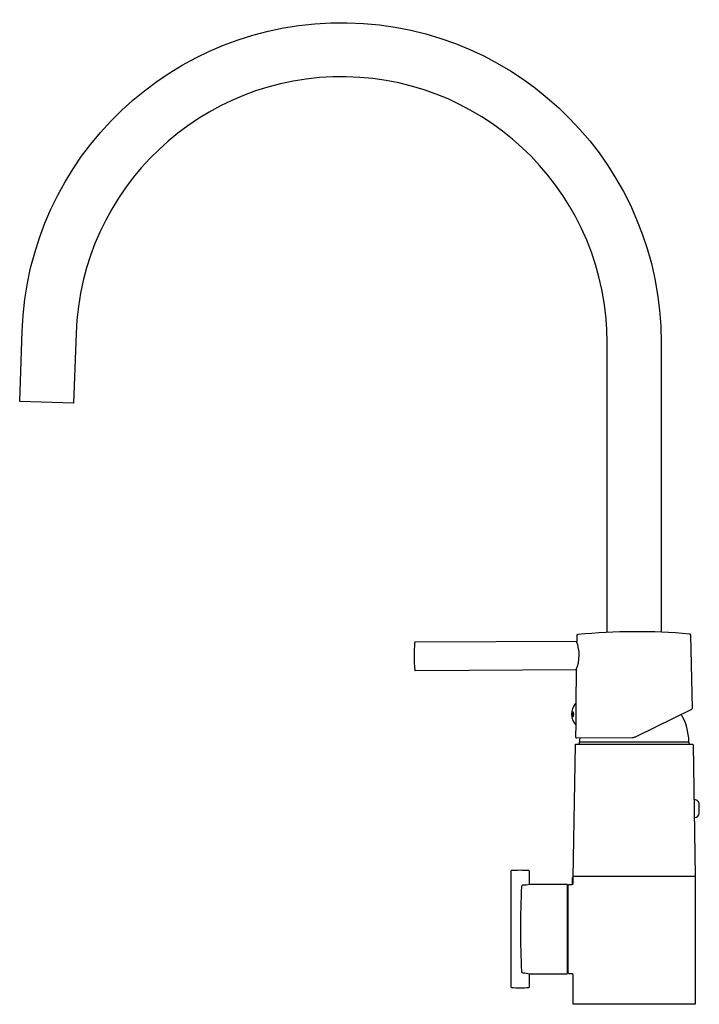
# Model space of a CAD drawing. Header units: millimetres. Extents: x -261 to 28, y 0 to 419.
import ezdxf

# ---------------------------------------------------------------- set-up
doc = ezdxf.new("R2010")
doc.units = ezdxf.units.MM
doc.header["$MEASUREMENT"] = 0
doc.layers.add('PLANNING', color=1, linetype='Continuous')

# ---------------------------------------------------------------- blocks, each defined once
blk = doc.blocks.new('96110000_r')
at = {"layer": 'PLANNING'}
for p, q in [((-22.95, 111.5), (-23.25, 111.8)), ((22.95, 111.5), (23.25, 111.8)), ((-26, 54.5), (26, 54.5))]:
    blk.add_line(p, q, dxfattribs=at)
for points in [[(-11.51, 158.18), (-11.51, 281.53, 0.982697), (-237.48, 285.48), (-238.52, 255.65), (-261.48, 256.45), (-260.46, 286.28, -0.982697), (11.49, 281.53), (11.49, 158.29)], [(-24.48, 154.37), (-93.26, 154, 0.189941), (-93.4, 153.96, 0.189922), (-93.46, 153.81, 0.041619), (-93.39, 142.18, 0.189922), (-93.34, 142.04, 0.189941), (-93.19, 142), (-24.63, 142.37), (-24.8, 127.86), (-24.83, 123.37), (-24.91, 118.88), (-24.97, 113.87, 0.414214), (-24.47, 113.37), (-0.85, 113.5, 0.07827), (0.66, 113.84), (0.71, 113.86, 0.018921), (1.06, 114.01), (24.46, 125.58, 0.291474), (24.74, 126.04), (24.03, 157.01, 0.186374), (23.93, 157.37, 0.186361), (23.57, 157.49, 0.047689), (-24.01, 157.24), (-24.05, 157.23), (-24.08, 157.23), (-24.1, 157.23), (-24.13, 157.22), (-24.14, 157.22), (-24.15, 157.22), (-24.16, 157.21), (-24.17, 157.21), (-24.18, 157.21), (-24.2, 157.2), (-24.21, 157.2), (-24.22, 157.19), (-24.23, 157.19), (-24.24, 157.19), (-24.25, 157.18), (-24.26, 157.17), (-24.27, 157.17), (-24.28, 157.16), (-24.29, 157.16), (-24.3, 157.15), (-24.31, 157.15), (-24.31, 157.14), (-24.32, 157.14), (-24.32, 157.14), (-24.33, 157.13), (-24.33, 157.13), (-24.34, 157.13), (-24.34, 157.12), (-24.34, 157.12), (-24.35, 157.11), (-24.35, 157.11), (-24.36, 157.11), (-24.36, 157.1), (-24.36, 157.1), (-24.37, 157.09), (-24.37, 157.09), (-24.37, 157.08), (-24.38, 157.08), (-24.38, 157.07), (-24.38, 157.07), (-24.39, 157.06), (-24.39, 157.06), (-24.39, 157.05), (-24.4, 157.05), (-24.4, 157.04), (-24.41, 157.03), (-24.41, 157.02), (-24.42, 157.01), (-24.42, 157), (-24.43, 156.99), (-24.43, 156.97), (-24.43, 156.96), (-24.44, 156.95), (-24.44, 156.94), (-24.44, 156.93), (-24.44, 156.91), (-24.45, 156.9), (-24.45, 156.89), (-24.45, 156.88), (-24.45, 156.87), (-24.45, 156.84), (-24.45, 156.82), (-24.45, 156.79), (-24.46, 156.75), (-24.48, 154.37)], [(-24.8, 127.86, 0.273125), (-25.09, 127.75, 0.357126), (-25.04, 118.98, 0.133891), (-24.91, 118.88)], [(-25.02, 110.4, -0.409111), (-24.82, 110.6), (24.82, 110.6, -0.414213), (25.02, 110.4), (26, 54.5), (26, 0.2, -0.414214), (25.8, 0), (-25.8, 0, -0.414214), (-26, 0.2), (-26, 12.5), (-26, 12.52), (-26, 12.55), (-26, 12.56), (-26, 12.57), (-26, 12.58), (-26, 12.6), (-26.01, 12.61), (-26.01, 12.62), (-26.01, 12.63), (-26.01, 12.64), (-26.02, 12.66), (-26.02, 12.67), (-26.03, 12.68), (-26.03, 12.69), (-26.04, 12.7), (-26.04, 12.72), (-26.05, 12.73), (-26.05, 12.74), (-26.06, 12.75), (-26.07, 12.76), (-26.08, 12.77), (-26.08, 12.79), (-26.09, 12.8), (-26.1, 12.81), (-26.11, 12.82), (-26.12, 12.83), (-26.13, 12.84), (-26.14, 12.85), (-26.15, 12.86), (-26.17, 12.87), (-26.18, 12.88), (-26.19, 12.89), (-26.2, 12.9), (-26.21, 12.9), (-26.23, 12.91), (-26.24, 12.92), (-26.25, 12.93), (-26.27, 12.93), (-26.28, 12.94), (-26.29, 12.95), (-26.3, 12.95), (-26.32, 12.96), (-26.33, 12.96), (-26.34, 12.97), (-26.36, 12.97), (-26.37, 12.98), (-26.38, 12.98), (-26.4, 12.98), (-26.41, 12.99), (-26.42, 12.99), (-26.44, 12.99), (-26.45, 12.99), (-26.46, 13), (-26.47, 13), (-26.49, 13), (-26.5, 13), (-26.52, 13), (-26.57, 13), (-27.65, 13, -0.414214), (-28.15, 13.5), (-28.15, 50.5, -0.414214), (-27.65, 51), (-26.58, 51, 0.440976), (-26, 51.57), (-25.99, 53.25, 0.00721), (-26, 54), (-25.02, 110.4)], [(25.56, 79.45, 0.188483), (25.7, 79.4, 0.414147), (27.7, 81.4), (27.7, 85, 0.414214), (25.7, 87, 0.414214), (25.5, 86.8), (25.5, 83.14)], [(-44.6, 50.99), (-44.6, 56.57, 0.392844), (-44.88, 56.86, 0.03677), (-52.22, 56.86, 0.392844), (-52.5, 56.57), (-52.5, 7.43, 0.392844), (-52.22, 7.14, 0.03677), (-44.88, 7.14, 0.392844), (-44.6, 7.43), (-44.6, 13.01)], [(-28.65, 51), (-44.55, 51, -0.038026), (-47.46, 50.61, 0.362529), (-47.96, 50.1, 0.026018), (-47.96, 13.9, 0.362164), (-47.46, 13.39, -0.037587), (-44.55, 13), (-28.65, 13, 0.414214), (-28.45, 13.2), (-28.45, 50.8, 0.414213), (-28.65, 51)]]:
    blk.add_lwpolyline(points, format="xyb", dxfattribs=at)
for points in [[(23.4, 110.6), (23.4, 111.5), (-23.4, 111.5), (-23.4, 110.6)], [(-26.3, 51.06), (-26.3, 54), (-26, 54)]]:
    blk.add_lwpolyline(points, dxfattribs=at)
for centre, radius, start, end in [((-39.67, 148.55), 16.26, 337.6507, 20.9657), ((0, 111.5), 23.25, 0.749, 30.7085), ((0, 111.5), 23.25, 175.3738, 179.251)]:
    blk.add_arc(centre, radius, start, end, dxfattribs=at)
blk.add_open_spline([(-25.74, 123.35), (-25.74, 123.21), (-25.75, 123.01), (-25.8, 122.77), (-25.85, 122.61), (-25.91, 122.49), (-25.99, 122.4), (-26.07, 122.35), (-26.15, 122.37), (-26.22, 122.42), (-26.28, 122.49), (-26.33, 122.59), (-26.39, 122.77), (-26.45, 123.03), (-26.47, 123.37), (-26.45, 123.71), (-26.39, 123.98), (-26.33, 124.15), (-26.27, 124.25), (-26.22, 124.31), (-26.15, 124.36), (-26.07, 124.36), (-25.98, 124.31), (-25.91, 124.22), (-25.83, 124.04), (-25.76, 123.74), (-25.74, 123.49), (-25.74, 123.35)], degree=3, knots=[0, 0, 0, 0, 0.419097, 0.590365, 0.756115, 0.898869, 1.0093, 1.095801, 1.177124, 1.249395, 1.343095, 1.455028, 1.585248, 1.913723, 2.26285, 2.608403, 2.932658, 3.05982, 3.168153, 3.2581, 3.326829, 3.40684, 3.495642, 3.609736, 3.755889, 4.09616, 4.513922, 4.513922, 4.513922, 4.513922], dxfattribs=at)

msp = doc.modelspace()

# ---------------------------------------------------------------- block references
msp.add_blockref('96110000_r', (0, 0))

doc.saveas('drawing.dxf')
